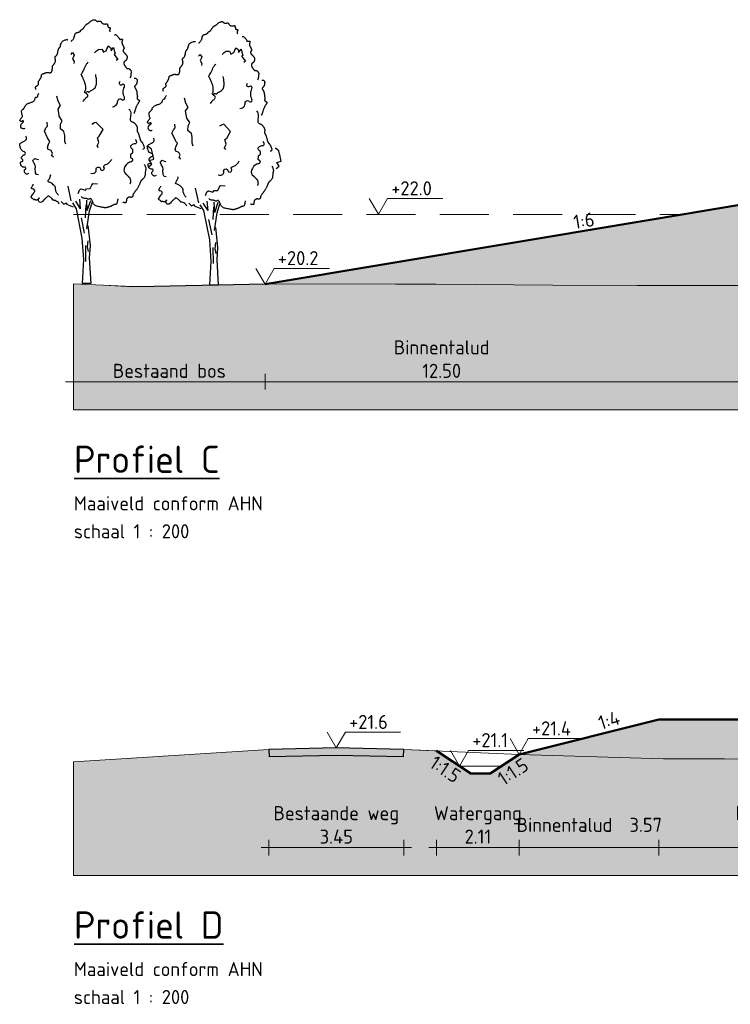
# Model space of a CAD drawing. Header units: metres. Extents: x 161377 to 162521, y 378914 to 379231.
# Tile 70 of 77: x 162076 to 162094, y 379170 to 379195. Entities that reach past the tile are written whole.
import ezdxf

# ---------------------------------------------------------------- set-up
doc = ezdxf.new("R2010")
doc.units = ezdxf.units.M
doc.linetypes.add('DASHED2', pattern=[0.375, 0.25, -0.125])
doc.linetypes.add('HIDDEN', pattern=[9.525, 6.35, -3.175])
for name, color, linetype, lineweight in [('B-WE-GR-MAAIVELD-GD', 253, 'Continuous', 18), ('N-XX-GW-WATERGANG-GD', 90, 'Continuous', 50), ('X-XX-AL-DETAIL1-GD', 7, 'Continuous', 25), ('X-XX-AL-DETAIL1-O', 7, 'Continuous', 18), ('X-XX-AL-HULPLIJN-O', 7, 'Continuous', 18), ('X-XX-AL-M', 7, 'Continuous', 18), ('X-XX-AL-NAP-M', 7, 'Continuous', 18), ('X-XX-AL-PROFIELBALK-G', 7, 'Continuous', 25), ('X-XX-AL-T35', 3, 'Continuous', 35)]:
    doc.layers.add(name, color=color, linetype=linetype, lineweight=lineweight)
doc.layers.add('N-WE-GW-GROND-A', color=7, linetype='Continuous', lineweight=35, true_color=0xffdf7f)
doc.layers.add('waterspiegel', color=7, linetype='Continuous', lineweight=13, true_color=0x0544ff)
doc.styles.add('RH-NLCS-A', font='NLCS-ISO.ttf')
doc.dimstyles.new('RH-NLCS-IT-A$0', dxfattribs={"dimscale": 0, "dimtxt": 2.5, "dimasz": 2.5, "dimexe": 1, "dimexo": 5, "dimgap": 0.5, "dimtad": 1, "dimzin": 1, "dimdsep": 46, "dimtxsty": 'RH-NLCS-A', "dimcen": 2.5, "dimdle": 1, "dimclrd": 256, "dimclre": 8, "dimclrt": 256, "dimadec": 0, "dimazin": 0, "dimtfac": 1, "dimtmove": 0, "dimatfit": 3, "dimfxl": 1, "dimfxlon": 1, "dimlwd": -1, "dimlwe": 13, "dimarcsym": 1})

# ---------------------------------------------------------------- blocks, each defined once
blk = doc.blocks.new('Peilmaat')
blk.add_lwpolyline([(-0.162, 0.28), (0, 0), (0.162, 0.28), (1.142, 0.28)])
at = {"style": 'RH-NLCS-A'}
blk.add_attdef('NAP', (0.227, 0.337), '', height=0.25, dxfattribs=at)
blk = doc.blocks.new('*D55')
at = {"layer": 'Defpoints', "color": 0, "transparency": 16777216}
for p in [(162094.902, 379190.559), (162082.4, 379188.475), (162094.902, 379185.977)]:
    blk.add_point(p, dxfattribs=at)
at = {"layer": 'X-XX-AL-M', "color": 8, "linetype": 'HIDDEN', "lineweight": 13, "transparency": 16777216}
for p, q in [((162082.4, 379186.177), (162082.4, 379185.777)), ((162094.902, 379186.177), (162094.902, 379185.777))]:
    blk.add_line(p, q, dxfattribs=at)
at = {"layer": 'X-XX-AL-M', "transparency": 16777216}
blk.add_line((162082.2, 379185.977), (162095.102, 379185.977), dxfattribs=at)
at = {"layer": 'X-XX-AL-M', "transparency": 16777216, "insert": (162086.918, 379186.557), "char_height": 0.36, "attachment_point": 5, "style": 'RH-NLCS-A'}
blk.add_mtext('Binnentalud  \\P12.50', dxfattribs=at)
blk = doc.blocks.new('_None')
blk = doc.blocks.new('*D59')
at = {"layer": 'Defpoints', "color": 0, "transparency": 16777216}
for p in [(162077.498, 379188.482), (162082.407, 379188.475), (162082.407, 379185.977)]:
    blk.add_point(p, dxfattribs=at)
at = {"layer": 'X-XX-AL-M', "color": 8, "linetype": 'HIDDEN', "lineweight": 13, "transparency": 16777216}
for p, q in [((162077.498, 379186.177), (162077.498, 379185.777)), ((162082.407, 379186.177), (162082.407, 379185.777))]:
    blk.add_line(p, q, dxfattribs=at)
at = {"layer": 'X-XX-AL-M', "transparency": 16777216}
blk.add_line((162077.298, 379185.977), (162082.607, 379185.977), dxfattribs=at)
at = {"layer": 'X-XX-AL-M', "transparency": 16777216, "insert": (162079.953, 379186.257), "char_height": 0.36, "attachment_point": 5, "style": 'RH-NLCS-A'}
blk.add_mtext('Bestaand bos ', dxfattribs=at)
blk = doc.blocks.new('BoomB')
at = {"color": 252, "true_color": 0x848484}
for p, q in [((-0.078, 3.821), (-0.325, 4.198)), ((-0.078, 3.821), (-0.118, 4.301)), ((0.263, 3.725), (0.24, 4.255)), ((0.263, 3.725), (0.447, 4.244)), ((0.381, 3.711), (0.528, 4.163)), ((-0.048, 3.356), (0.113, 2.572)), ((0.297, 2.179), (0.263, 1.868)), ((0.171, 1.937), (0.182, 1.119)), ((0.263, 1.868), (0.321, 1.626)), ((0.445, 0), (0, 0))]:
    blk.add_line(p, q, dxfattribs=at)
for points in [[(-0.55, 12.392), (-0.544, 12.397), (-0.533, 12.407), (-0.517, 12.422), (-0.499, 12.441), (-0.479, 12.463), (-0.459, 12.486), (-0.44, 12.511), (-0.423, 12.536), (-0.411, 12.56), (-0.402, 12.583), (-0.395, 12.606), (-0.39, 12.627), (-0.386, 12.648), (-0.383, 12.668), (-0.38, 12.687), (-0.375, 12.706), (-0.369, 12.723), (-0.362, 12.74), (-0.353, 12.755), (-0.344, 12.769), (-0.334, 12.782), (-0.324, 12.793), (-0.314, 12.803), (-0.304, 12.81), (-0.294, 12.816), (-0.285, 12.821), (-0.276, 12.824), (-0.267, 12.826), (-0.257, 12.828), (-0.247, 12.83), (-0.235, 12.832), (-0.223, 12.835), (-0.209, 12.839), (-0.194, 12.844), (-0.179, 12.85), (-0.163, 12.856), (-0.148, 12.862), (-0.133, 12.868), (-0.12, 12.874), (-0.109, 12.879), (-0.1, 12.884), (-0.093, 12.889), (-0.088, 12.893), (-0.084, 12.896), (-0.082, 12.9), (-0.081, 12.903), (-0.08, 12.907), (-0.081, 12.911), (-0.082, 12.915), (-0.082, 12.92), (-0.083, 12.924), (-0.083, 12.93), (-0.082, 12.935), (-0.079, 12.941), (-0.074, 12.946), (-0.067, 12.952), (-0.057, 12.958), (-0.045, 12.965), (-0.032, 12.971), (-0.018, 12.979), (-0.003, 12.986), (0.012, 12.995), (0.027, 13.004), (0.04, 13.014), (0.052, 13.025), (0.063, 13.037), (0.072, 13.05), (0.081, 13.063), (0.09, 13.078), (0.1, 13.094), (0.11, 13.11), (0.121, 13.128), (0.134, 13.146), (0.148, 13.164), (0.162, 13.183), (0.177, 13.201), (0.193, 13.218), (0.208, 13.234), (0.223, 13.249), (0.238, 13.261), (0.252, 13.27), (0.265, 13.278), (0.277, 13.284), (0.289, 13.29), (0.301, 13.295), (0.312, 13.3), (0.323, 13.306), (0.335, 13.314), (0.347, 13.323), (0.359, 13.334), (0.372, 13.347), (0.386, 13.361), (0.401, 13.375), (0.417, 13.389), (0.435, 13.404), (0.454, 13.418), (0.474, 13.432), (0.496, 13.444), (0.519, 13.456), (0.542, 13.466), (0.564, 13.475), (0.586, 13.482), (0.606, 13.486), (0.624, 13.488), (0.64, 13.488), (0.654, 13.486), (0.665, 13.481), (0.676, 13.476), (0.685, 13.469), (0.694, 13.461), (0.702, 13.453), (0.711, 13.445), (0.719, 13.438), (0.728, 13.431), (0.738, 13.424), (0.747, 13.419), (0.758, 13.414), (0.768, 13.41), (0.779, 13.406), (0.79, 13.404), (0.802, 13.404), (0.813, 13.404), (0.825, 13.405), (0.837, 13.406), (0.849, 13.408), (0.862, 13.41), (0.873, 13.413), (0.885, 13.415), (0.897, 13.417), (0.908, 13.419), (0.918, 13.419), (0.928, 13.419), (0.938, 13.418), (0.947, 13.415), (0.955, 13.41), (0.962, 13.404), (0.968, 13.395), (0.974, 13.385), (0.98, 13.373), (0.986, 13.361), (0.993, 13.348), (1.002, 13.335), (1.012, 13.323), (1.025, 13.311), (1.04, 13.301), (1.057, 13.292), (1.076, 13.285), (1.096, 13.279), (1.117, 13.274), (1.138, 13.27), (1.158, 13.268), (1.176, 13.267), (1.194, 13.267), (1.209, 13.269), (1.223, 13.271), (1.236, 13.273), (1.247, 13.276), (1.256, 13.278), (1.264, 13.281), (1.271, 13.282), (1.276, 13.283), (1.28, 13.283), (1.284, 13.281), (1.287, 13.278), (1.289, 13.274), (1.291, 13.268), (1.293, 13.261), (1.296, 13.252), (1.299, 13.241), (1.302, 13.229), (1.305, 13.216), (1.309, 13.202), (1.312, 13.188), (1.316, 13.174), (1.319, 13.161), (1.322, 13.149), (1.325, 13.138), (1.327, 13.128), (1.329, 13.12), (1.332, 13.113), (1.335, 13.108), (1.34, 13.103), (1.345, 13.099), (1.352, 13.096), (1.36, 13.094), (1.37, 13.093), (1.38, 13.092), (1.391, 13.091), (1.402, 13.089), (1.412, 13.088), (1.421, 13.085), (1.428, 13.082), (1.434, 13.077), (1.438, 13.071), (1.44, 13.065), (1.441, 13.056), (1.44, 13.047), (1.438, 13.037), (1.435, 13.025), (1.43, 13.012), (1.425, 12.998), (1.42, 12.983), (1.416, 12.967), (1.413, 12.95), (1.412, 12.932), (1.414, 12.912), (1.419, 12.891), (1.429, 12.869)], [(1.665, 12.717), (1.679, 12.722), (1.693, 12.725), (1.707, 12.725), (1.721, 12.723), (1.736, 12.718), (1.75, 12.709), (1.766, 12.698), (1.782, 12.683), (1.799, 12.665), (1.817, 12.645), (1.834, 12.623), (1.852, 12.601), (1.868, 12.579), (1.883, 12.557), (1.896, 12.538), (1.907, 12.521), (1.916, 12.508), (1.921, 12.498), (1.925, 12.49), (1.927, 12.485), (1.928, 12.482), (1.927, 12.48), (1.927, 12.479), (1.926, 12.478), (1.925, 12.478), (1.925, 12.478), (1.925, 12.478), (1.927, 12.478), (1.93, 12.479), (1.934, 12.479), (1.941, 12.48), (1.95, 12.481), (1.961, 12.483), (1.974, 12.484), (1.988, 12.486), (2.002, 12.488), (2.017, 12.489), (2.03, 12.489), (2.042, 12.489), (2.053, 12.488), (2.06, 12.486), (2.065, 12.483), (2.068, 12.479), (2.069, 12.474), (2.069, 12.468), (2.068, 12.462), (2.065, 12.454), (2.063, 12.446), (2.06, 12.437), (2.057, 12.428), (2.054, 12.418), (2.052, 12.407), (2.049, 12.396), (2.047, 12.384), (2.045, 12.371), (2.044, 12.358), (2.043, 12.344), (2.043, 12.331), (2.043, 12.317), (2.044, 12.303), (2.045, 12.289), (2.046, 12.276), (2.049, 12.264), (2.051, 12.253), (2.054, 12.242), (2.058, 12.233), (2.061, 12.225), (2.065, 12.218), (2.069, 12.211), (2.073, 12.205), (2.076, 12.2), (2.08, 12.195), (2.083, 12.191), (2.086, 12.187), (2.089, 12.183), (2.092, 12.179), (2.096, 12.174), (2.099, 12.168), (2.103, 12.161), (2.107, 12.152), (2.112, 12.141), (2.117, 12.13), (2.122, 12.117), (2.127, 12.104), (2.132, 12.091), (2.137, 12.078), (2.142, 12.067), (2.145, 12.057), (2.148, 12.048), (2.151, 12.041), (2.152, 12.036), (2.152, 12.031), (2.152, 12.026), (2.15, 12.02), (2.147, 12.015), (2.143, 12.008), (2.138, 11.999), (2.131, 11.99), (2.125, 11.979), (2.118, 11.967), (2.112, 11.955), (2.106, 11.942), (2.102, 11.93), (2.099, 11.917), (2.098, 11.905), (2.1, 11.893), (2.102, 11.881), (2.107, 11.869), (2.112, 11.858), (2.119, 11.847), (2.126, 11.837), (2.134, 11.827), (2.143, 11.817), (2.152, 11.807), (2.162, 11.797), (2.171, 11.787), (2.181, 11.778), (2.191, 11.768), (2.201, 11.758), (2.21, 11.748), (2.219, 11.738), (2.228, 11.727), (2.237, 11.717), (2.245, 11.706), (2.253, 11.696), (2.26, 11.685), (2.267, 11.675), (2.274, 11.666), (2.28, 11.657), (2.285, 11.648), (2.29, 11.639), (2.295, 11.631), (2.298, 11.623), (2.301, 11.615), (2.304, 11.608), (2.305, 11.601), (2.306, 11.594), (2.306, 11.587), (2.306, 11.579), (2.305, 11.572), (2.303, 11.564), (2.302, 11.555), (2.3, 11.546), (2.298, 11.536), (2.296, 11.525), (2.294, 11.514), (2.292, 11.501), (2.29, 11.489), (2.287, 11.477), (2.283, 11.465), (2.279, 11.453), (2.275, 11.442), (2.269, 11.432), (2.263, 11.424), (2.256, 11.416), (2.249, 11.408), (2.242, 11.402), (2.235, 11.396), (2.229, 11.391), (2.223, 11.386), (2.217, 11.381), (2.212, 11.377), (2.208, 11.373), (2.203, 11.37), (2.199, 11.366), (2.195, 11.362), (2.19, 11.359), (2.186, 11.355), (2.18, 11.351), (2.175, 11.347), (2.169, 11.342), (2.163, 11.337), (2.158, 11.33), (2.153, 11.323), (2.149, 11.314), (2.146, 11.303), (2.144, 11.291), (2.143, 11.277), (2.143, 11.263), (2.144, 11.248), (2.146, 11.233), (2.148, 11.219), (2.151, 11.206), (2.154, 11.194), (2.158, 11.183), (2.162, 11.174), (2.166, 11.166), (2.171, 11.158), (2.177, 11.15), (2.184, 11.141), (2.191, 11.131), (2.2, 11.12), (2.209, 11.107), (2.219, 11.092), (2.23, 11.076), (2.241, 11.06), (2.253, 11.045), (2.264, 11.031), (2.275, 11.018), (2.286, 11.008), (2.296, 11), (2.305, 10.995), (2.314, 10.992), (2.323, 10.99), (2.332, 10.99), (2.34, 10.991), (2.348, 10.992), (2.357, 10.993), (2.365, 10.993), (2.374, 10.993), (2.383, 10.992), (2.392, 10.989), (2.401, 10.986), (2.411, 10.981), (2.422, 10.974), (2.433, 10.965), (2.444, 10.954), (2.455, 10.941), (2.467, 10.927), (2.478, 10.912), (2.488, 10.897), (2.498, 10.883), (2.506, 10.869), (2.512, 10.856), (2.517, 10.844), (2.52, 10.834), (2.522, 10.825), (2.522, 10.816), (2.521, 10.808), (2.52, 10.801), (2.517, 10.792), (2.515, 10.784), (2.512, 10.775), (2.509, 10.764), (2.506, 10.753), (2.503, 10.741), (2.501, 10.728), (2.498, 10.715), (2.497, 10.7), (2.496, 10.684), (2.495, 10.667), (2.495, 10.648), (2.494, 10.628), (2.491, 10.606), (2.486, 10.581), (2.478, 10.555), (2.467, 10.525), (2.451, 10.492)], [(-2.358, 9.917), (-2.367, 9.96), (-2.372, 9.995), (-2.374, 10.021), (-2.372, 10.041), (-2.367, 10.057), (-2.36, 10.068), (-2.35, 10.077), (-2.339, 10.086), (-2.326, 10.094), (-2.313, 10.103), (-2.299, 10.113), (-2.284, 10.122), (-2.27, 10.132), (-2.257, 10.141), (-2.246, 10.151), (-2.236, 10.161), (-2.229, 10.17), (-2.224, 10.18), (-2.22, 10.189), (-2.219, 10.199), (-2.218, 10.208), (-2.219, 10.218), (-2.22, 10.227), (-2.222, 10.237), (-2.225, 10.247), (-2.227, 10.258), (-2.229, 10.268), (-2.231, 10.279), (-2.231, 10.291), (-2.23, 10.302), (-2.228, 10.314), (-2.224, 10.327), (-2.218, 10.34), (-2.21, 10.353), (-2.201, 10.367), (-2.191, 10.381), (-2.18, 10.396), (-2.168, 10.411), (-2.157, 10.426), (-2.146, 10.442), (-2.135, 10.458), (-2.126, 10.474), (-2.117, 10.491), (-2.109, 10.507), (-2.102, 10.523), (-2.095, 10.538), (-2.09, 10.553), (-2.085, 10.566), (-2.082, 10.578), (-2.079, 10.59), (-2.077, 10.6), (-2.076, 10.61), (-2.075, 10.619), (-2.074, 10.627), (-2.073, 10.636), (-2.072, 10.644), (-2.07, 10.652), (-2.069, 10.661), (-2.066, 10.669), (-2.062, 10.677), (-2.057, 10.685), (-2.051, 10.693), (-2.043, 10.7), (-2.033, 10.707), (-2.021, 10.714), (-2.007, 10.72), (-1.992, 10.726), (-1.976, 10.732), (-1.959, 10.738), (-1.942, 10.743), (-1.926, 10.749), (-1.91, 10.755), (-1.895, 10.761), (-1.882, 10.767), (-1.868, 10.773), (-1.856, 10.779), (-1.843, 10.784), (-1.831, 10.788), (-1.818, 10.791), (-1.806, 10.793), (-1.792, 10.793), (-1.778, 10.792), (-1.764, 10.791), (-1.75, 10.788), (-1.735, 10.786), (-1.72, 10.783), (-1.704, 10.781), (-1.689, 10.779), (-1.674, 10.778), (-1.658, 10.777), (-1.643, 10.777), (-1.629, 10.778), (-1.616, 10.78), (-1.604, 10.783), (-1.593, 10.786), (-1.583, 10.79), (-1.575, 10.795), (-1.569, 10.8), (-1.564, 10.806), (-1.56, 10.813), (-1.557, 10.821), (-1.554, 10.829), (-1.551, 10.838), (-1.548, 10.848), (-1.544, 10.858), (-1.54, 10.869), (-1.536, 10.88), (-1.533, 10.893), (-1.529, 10.905), (-1.526, 10.919), (-1.523, 10.933), (-1.521, 10.947), (-1.519, 10.962), (-1.518, 10.977), (-1.518, 10.992), (-1.518, 11.007), (-1.518, 11.022), (-1.518, 11.037), (-1.518, 11.051), (-1.518, 11.064), (-1.517, 11.076), (-1.516, 11.087), (-1.514, 11.097), (-1.511, 11.106), (-1.508, 11.115), (-1.505, 11.123), (-1.501, 11.13), (-1.497, 11.137), (-1.492, 11.144), (-1.487, 11.15), (-1.481, 11.157), (-1.475, 11.165), (-1.467, 11.174), (-1.459, 11.184), (-1.45, 11.196), (-1.44, 11.21), (-1.428, 11.227), (-1.416, 11.246), (-1.404, 11.267), (-1.392, 11.288), (-1.381, 11.311), (-1.372, 11.333), (-1.364, 11.356), (-1.36, 11.377), (-1.357, 11.398), (-1.358, 11.417), (-1.36, 11.436), (-1.364, 11.453), (-1.368, 11.47), (-1.373, 11.486), (-1.377, 11.502), (-1.38, 11.517), (-1.382, 11.531), (-1.383, 11.546), (-1.382, 11.559), (-1.38, 11.572), (-1.376, 11.584), (-1.372, 11.595), (-1.366, 11.606), (-1.36, 11.615), (-1.353, 11.622), (-1.345, 11.629), (-1.337, 11.636), (-1.328, 11.642), (-1.319, 11.648), (-1.311, 11.655), (-1.302, 11.663), (-1.294, 11.672), (-1.286, 11.683), (-1.279, 11.695), (-1.273, 11.709), (-1.267, 11.725), (-1.261, 11.741), (-1.256, 11.759), (-1.251, 11.778), (-1.246, 11.798), (-1.242, 11.819), (-1.238, 11.84), (-1.234, 11.862), (-1.23, 11.884), (-1.226, 11.906), (-1.222, 11.926), (-1.217, 11.946), (-1.212, 11.964), (-1.206, 11.98), (-1.199, 11.995), (-1.192, 12.008), (-1.185, 12.02), (-1.177, 12.031), (-1.17, 12.04), (-1.162, 12.049), (-1.154, 12.057), (-1.147, 12.064), (-1.14, 12.071), (-1.133, 12.077), (-1.127, 12.084), (-1.121, 12.09), (-1.116, 12.097), (-1.112, 12.104), (-1.109, 12.111), (-1.106, 12.119), (-1.104, 12.129), (-1.103, 12.139), (-1.102, 12.151), (-1.1, 12.164), (-1.098, 12.18), (-1.094, 12.197), (-1.09, 12.217), (-1.084, 12.239), (-1.076, 12.263), (-1.066, 12.288), (-1.054, 12.313), (-1.038, 12.339), (-1.018, 12.363), (-0.995, 12.387), (-0.967, 12.408), (-0.934, 12.426), (-0.899, 12.441), (-0.862, 12.453), (-0.826, 12.462), (-0.792, 12.468), (-0.762, 12.469), (-0.738, 12.467), (-0.721, 12.46)], [(2.669, 10.49), (2.686, 10.492), (2.701, 10.494), (2.713, 10.495), (2.723, 10.496), (2.731, 10.495), (2.739, 10.494), (2.746, 10.492), (2.753, 10.488), (2.761, 10.484), (2.77, 10.478), (2.778, 10.471), (2.787, 10.463), (2.795, 10.454), (2.802, 10.445), (2.808, 10.435), (2.813, 10.424), (2.816, 10.413), (2.818, 10.401), (2.819, 10.389), (2.819, 10.377), (2.818, 10.363), (2.816, 10.349), (2.814, 10.334), (2.812, 10.318), (2.81, 10.301), (2.808, 10.284), (2.805, 10.266), (2.802, 10.248), (2.798, 10.231), (2.793, 10.214), (2.786, 10.198), (2.779, 10.182), (2.77, 10.169), (2.759, 10.156), (2.748, 10.145), (2.737, 10.134), (2.726, 10.124), (2.716, 10.115), (2.707, 10.107), (2.7, 10.098), (2.694, 10.09), (2.691, 10.082), (2.69, 10.073), (2.691, 10.064), (2.693, 10.054), (2.697, 10.044), (2.702, 10.032), (2.708, 10.019), (2.716, 10.004), (2.725, 9.989), (2.734, 9.972), (2.743, 9.955), (2.752, 9.938), (2.761, 9.921), (2.77, 9.904), (2.777, 9.888), (2.783, 9.873), (2.788, 9.859), (2.792, 9.845), (2.795, 9.832), (2.798, 9.819), (2.8, 9.806), (2.801, 9.793), (2.803, 9.78), (2.804, 9.766), (2.805, 9.751), (2.806, 9.736), (2.808, 9.721), (2.809, 9.705), (2.811, 9.689), (2.813, 9.674), (2.816, 9.658), (2.819, 9.642), (2.822, 9.626), (2.825, 9.611), (2.827, 9.596), (2.83, 9.581), (2.831, 9.566), (2.831, 9.552), (2.83, 9.538), (2.828, 9.525), (2.825, 9.512), (2.821, 9.5), (2.818, 9.488), (2.815, 9.476), (2.814, 9.465), (2.816, 9.455), (2.82, 9.445), (2.827, 9.435), (2.837, 9.426), (2.849, 9.417), (2.862, 9.408), (2.875, 9.4), (2.888, 9.393), (2.9, 9.386), (2.91, 9.379), (2.918, 9.373), (2.924, 9.367), (2.928, 9.361), (2.93, 9.356), (2.931, 9.351), (2.931, 9.345), (2.93, 9.34), (2.929, 9.334), (2.928, 9.328), (2.926, 9.321), (2.924, 9.313), (2.92, 9.304), (2.916, 9.293), (2.91, 9.28), (2.902, 9.265), (2.892, 9.248), (2.879, 9.228), (2.865, 9.206), (2.85, 9.181), (2.834, 9.156), (2.818, 9.128), (2.802, 9.1), (2.787, 9.072), (2.774, 9.044), (2.762, 9.016), (2.752, 8.989), (2.744, 8.962), (2.736, 8.936), (2.729, 8.911), (2.723, 8.886), (2.716, 8.862), (2.708, 8.839), (2.7, 8.818), (2.692, 8.797), (2.683, 8.777), (2.675, 8.757), (2.669, 8.738), (2.664, 8.72), (2.661, 8.701), (2.661, 8.683)], [(2.395, 8.917), (2.446, 8.862), (2.477, 8.799), (2.491, 8.731), (2.493, 8.66), (2.487, 8.589), (2.477, 8.521), (2.468, 8.459), (2.463, 8.405), (2.467, 8.363), (2.479, 8.33), (2.496, 8.305), (2.518, 8.286), (2.543, 8.273), (2.569, 8.263), (2.595, 8.254), (2.618, 8.246), (2.639, 8.236), (2.657, 8.225), (2.672, 8.213), (2.686, 8.2), (2.698, 8.186), (2.71, 8.171), (2.721, 8.156), (2.732, 8.141), (2.744, 8.126), (2.756, 8.111), (2.769, 8.095), (2.781, 8.078), (2.792, 8.06), (2.801, 8.041), (2.809, 8.02), (2.815, 7.997), (2.818, 7.972), (2.82, 7.945), (2.82, 7.918), (2.819, 7.89), (2.817, 7.864), (2.816, 7.838), (2.816, 7.815), (2.817, 7.795), (2.82, 7.779), (2.825, 7.765), (2.831, 7.753), (2.838, 7.741), (2.847, 7.73), (2.855, 7.717), (2.865, 7.703), (2.874, 7.685), (2.883, 7.664), (2.892, 7.639), (2.901, 7.611), (2.909, 7.582), (2.917, 7.552), (2.925, 7.522), (2.933, 7.492), (2.941, 7.464), (2.948, 7.437), (2.955, 7.412), (2.962, 7.39), (2.969, 7.369), (2.976, 7.35), (2.983, 7.333), (2.99, 7.318), (2.997, 7.305), (3.005, 7.293), (3.012, 7.283), (3.021, 7.273), (3.029, 7.265), (3.037, 7.256), (3.046, 7.247), (3.055, 7.238), (3.064, 7.227), (3.073, 7.216), (3.082, 7.202), (3.091, 7.187), (3.101, 7.17), (3.111, 7.15), (3.122, 7.127), (3.133, 7.102), (3.146, 7.073), (3.158, 7.041), (3.169, 7.007), (3.177, 6.972), (3.18, 6.939), (3.175, 6.909), (3.16, 6.883), (3.134, 6.863), (3.094, 6.851)], [(3.18, 6.092), (3.213, 6.037), (3.236, 5.99), (3.252, 5.95), (3.261, 5.916), (3.265, 5.886), (3.265, 5.861), (3.262, 5.838), (3.258, 5.817), (3.254, 5.796), (3.25, 5.776), (3.245, 5.756), (3.241, 5.736), (3.238, 5.715), (3.235, 5.694), (3.232, 5.673), (3.23, 5.65), (3.229, 5.627), (3.228, 5.603), (3.227, 5.578), (3.225, 5.552), (3.222, 5.527), (3.217, 5.502), (3.21, 5.477), (3.2, 5.453), (3.188, 5.43), (3.173, 5.408), (3.156, 5.387), (3.138, 5.367), (3.119, 5.349), (3.101, 5.332), (3.084, 5.316), (3.068, 5.301), (3.054, 5.288), (3.042, 5.276), (3.032, 5.265), (3.023, 5.254), (3.015, 5.243), (3.008, 5.232), (3.002, 5.22), (2.995, 5.208), (2.989, 5.194), (2.983, 5.178), (2.977, 5.162), (2.97, 5.144), (2.963, 5.124), (2.954, 5.103), (2.945, 5.08), (2.934, 5.055), (2.922, 5.029), (2.908, 5.001), (2.894, 4.973), (2.879, 4.945), (2.864, 4.918), (2.849, 4.891), (2.834, 4.866), (2.82, 4.844), (2.807, 4.823), (2.795, 4.806), (2.782, 4.79), (2.771, 4.775), (2.759, 4.76), (2.747, 4.746), (2.735, 4.73), (2.722, 4.714), (2.708, 4.696), (2.694, 4.677), (2.68, 4.657), (2.666, 4.637), (2.653, 4.617), (2.641, 4.598), (2.63, 4.581), (2.621, 4.565), (2.614, 4.551), (2.608, 4.54), (2.605, 4.53), (2.602, 4.521), (2.6, 4.513), (2.599, 4.506), (2.599, 4.499), (2.599, 4.492), (2.598, 4.484), (2.598, 4.476), (2.596, 4.468), (2.595, 4.46), (2.592, 4.452), (2.588, 4.444), (2.583, 4.436), (2.576, 4.428), (2.568, 4.421), (2.558, 4.414), (2.548, 4.409), (2.537, 4.404), (2.525, 4.4), (2.514, 4.397), (2.503, 4.396), (2.493, 4.396), (2.484, 4.399), (2.476, 4.402), (2.469, 4.406), (2.461, 4.41), (2.453, 4.414), (2.444, 4.416), (2.433, 4.417), (2.421, 4.416), (2.408, 4.413), (2.392, 4.407), (2.376, 4.399), (2.36, 4.39), (2.343, 4.38), (2.328, 4.37), (2.315, 4.359), (2.303, 4.348), (2.294, 4.337), (2.288, 4.327), (2.283, 4.318), (2.28, 4.308), (2.278, 4.299), (2.277, 4.29), (2.276, 4.28), (2.275, 4.27), (2.274, 4.26), (2.272, 4.25), (2.27, 4.239), (2.268, 4.228), (2.266, 4.217), (2.264, 4.207), (2.263, 4.196), (2.262, 4.186), (2.262, 4.176), (2.263, 4.167), (2.262, 4.158), (2.261, 4.151), (2.258, 4.144), (2.253, 4.138), (2.245, 4.133), (2.233, 4.129), (2.218, 4.127), (2.199, 4.127), (2.179, 4.127), (2.158, 4.129), (2.138, 4.132), (2.12, 4.137), (2.105, 4.142), (2.094, 4.149)], [(1.828, 4.321), (1.827, 4.311), (1.824, 4.291), (1.819, 4.265), (1.813, 4.234), (1.806, 4.201), (1.799, 4.167), (1.79, 4.135), (1.782, 4.108), (1.773, 4.085), (1.764, 4.068), (1.755, 4.056), (1.745, 4.048), (1.736, 4.042), (1.727, 4.039), (1.718, 4.038), (1.709, 4.037), (1.7, 4.037), (1.691, 4.036), (1.681, 4.035), (1.671, 4.033), (1.659, 4.03), (1.647, 4.027), (1.632, 4.021), (1.615, 4.014), (1.596, 4.006), (1.576, 3.995), (1.554, 3.984), (1.531, 3.973), (1.509, 3.961), (1.487, 3.95), (1.466, 3.94), (1.448, 3.931), (1.431, 3.924), (1.416, 3.918), (1.403, 3.913), (1.391, 3.91), (1.379, 3.907), (1.366, 3.904), (1.354, 3.901), (1.34, 3.897), (1.325, 3.893), (1.308, 3.888), (1.291, 3.883), (1.274, 3.878), (1.258, 3.873), (1.243, 3.869), (1.229, 3.865), (1.217, 3.863), (1.208, 3.861), (1.2, 3.861), (1.192, 3.862), (1.182, 3.864), (1.17, 3.867), (1.152, 3.871), (1.129, 3.876), (1.098, 3.882), (1.059, 3.888), (1.014, 3.895), (0.963, 3.904), (0.91, 3.913), (0.857, 3.925), (0.805, 3.937), (0.756, 3.951), (0.713, 3.968), (0.677, 3.986), (0.648, 4.006), (0.625, 4.027), (0.606, 4.051), (0.59, 4.075), (0.577, 4.101), (0.565, 4.128), (0.554, 4.156), (0.542, 4.184), (0.53, 4.213), (0.517, 4.24), (0.503, 4.265), (0.489, 4.288), (0.475, 4.307), (0.46, 4.322), (0.444, 4.331), (0.428, 4.335), (0.413, 4.334), (0.397, 4.329), (0.381, 4.322), (0.365, 4.314), (0.35, 4.306), (0.336, 4.3), (0.322, 4.297), (0.309, 4.298), (0.297, 4.303), (0.285, 4.31), (0.272, 4.318), (0.258, 4.327), (0.242, 4.335), (0.224, 4.342), (0.204, 4.346), (0.18, 4.347), (0.154, 4.347), (0.126, 4.348), (0.095, 4.352), (0.063, 4.362), (0.029, 4.378), (-0.005, 4.405), (-0.04, 4.444)]]:
    blk.add_lwpolyline(points, dxfattribs=at)
at = {"color": 252, "true_color": 0x848484, "flags": 128}
for points in [[(0.644, 11.801), (0.745, 11.904), (0.848, 11.968), (1.016, 11.977), (1.079, 11.881), (1.089, 11.824), (1.242, 11.904), (1.339, 12.145), (1.446, 12.073), (1.462, 12.067), (1.476, 12.007), (1.489, 11.903), (1.616, 12.073), (1.652, 11.917), (1.694, 11.753), (1.635, 11.711), (1.832, 11.457), (1.748, 11.397)], [(-0.563, 11.712), (-0.483, 11.813), (-0.399, 11.674), (-0.485, 11.495), (-0.402, 11.346), (-0.416, 11.243)], [(-0.835, 7.119), (-0.882, 7.265), (-0.886, 7.568), (-0.928, 7.764), (-0.997, 7.815), (-1.103, 7.909), (-1.102, 8.15), (-1.009, 8.323), (-1.166, 8.548), (-1.194, 8.729), (-1.223, 8.92), (-1.094, 9.095), (-1.213, 9.313), (-1.289, 9.573)], [(-1.461, 6.451), (-1.557, 6.549), (-1.509, 6.648), (-1.573, 6.798), (-1.726, 6.854), (-1.76, 6.973), (-1.715, 7.123), (-1.647, 7.265), (-1.723, 7.362), (-1.766, 7.453), (-1.922, 7.781), (-1.85, 7.955), (-1.76, 8.048), (-1.779, 8.243)], [(0.835, 6.952), (0.766, 7.032), (0.853, 7.215), (0.789, 7.451), (0.876, 7.531), (1.075, 7.865), (0.73, 8.238), (0.643, 8.206), (0.509, 8.135)], [(3.411, 5.971), (3.562, 6.095), (3.443, 6.285), (3.669, 6.353), (3.616, 6.585), (3.546, 6.869), (3.393, 6.992), (3.356, 7.002)], [(-2.221, 5.549), (-2.326, 5.57), (-2.376, 5.66), (-2.396, 5.894), (-2.374, 5.937), (-2.391, 6.047), (-2.473, 6.17), (-2.511, 6.262), (-2.509, 6.292), (-2.417, 6.396), (-2.265, 6.334), (-2.249, 6.332), (-2.235, 6.319)], [(-0.203, 4.589), (-0.136, 4.773), (-0.057, 4.835), (0.169, 4.763), (0.233, 4.843), (0.417, 4.85), (0.509, 5.032), (0.556, 5.111), (0.793, 5.087)], [(-0.549, 4.218), (-0.712, 4.969)], [(-1.067, 4.195), (-0.93, 4.058), (-0.793, 4.127), (-0.793, 4.058), (-0.449, 3.92)], [(-0.491, 4.121), (-0.303, 3.821), (-0.003, 2.319), (0.072, 1.229), (0, 0)], [(0.185, 3.361), (0.218, 4.013)], [(0.25, 2.798), (0.381, 3.711)], [(0.298, 2.957), (0.411, 1.943), (0.373, 1.304), (0.445, 0)]]:
    blk.add_lwpolyline(points, dxfattribs=at)
at = {"color": 252, "true_color": 0x848484}
for points in [[(0.235, 9.726, -0.158777), (0.165, 9.75, -0.233308), (0.141, 9.797, -0.182007), (0.161, 9.85, 0.155816), (0.187, 9.912, 0.045058), (0.187, 10.085, 0.058787), (0.16, 10.216, 0.004222), (0.129, 10.304, 0.006596), (0.109, 10.36, 0.009627), (0.05, 10.503, 0.01133), (-0.004, 10.623, 0.125022), (-0.034, 10.659, -0.287204), (-0.043, 10.679, -0.13455), (-0.031, 10.704, 0.057474), (0.005, 10.757, 0.001656), (0.058, 10.861, 0.0025), (0.093, 10.931, 0.011837), (0.127, 11.003, -0.006032), (0.191, 11.146, -0.046726), (0.229, 11.211, -0.023647), (0.321, 11.328)], [(0.05, 9.3, -0.032546), (0.11, 9.391, -0.03526), (0.176, 9.466, -0.036525), (0.228, 9.51, 0.039269), (0.275, 9.551, 0.524816), (0.249, 9.687, -0.70157), (0.257, 9.808, -0.246052), (0.318, 9.796, 0.330237), (0.365, 9.793, 0.082831), (0.398, 9.824, -0.081275), (0.431, 9.855, -0.066365), (0.495, 9.887, 0.059917), (0.566, 9.922, 0.076229), (0.665, 10.008, 0.097021), (0.714, 10.098, 0.037062), (0.737, 10.193, 0.045363), (0.743, 10.273, 0.006717), (0.742, 10.312, 0.002377), (0.736, 10.423, 0.020071), (0.725, 10.531, 0.014267), (0.7, 10.682)], [(1.555, 9.036, 0.101914), (1.686, 9.079, 0.107951), (1.783, 9.167, 0.172666), (1.816, 9.281, -0.173792), (1.849, 9.395, -0.48034), (2.033, 9.404, 0.699728), (2.175, 9.46, 0.110664), (2.142, 9.591, -0.110605), (2.109, 9.721, -0.006472), (2.108, 9.787, -0.006512), (2.109, 9.852, -0.111285), (2.142, 9.983, 0.11249), (2.175, 10.112, 0.670162), (2.05, 10.167, -0.598076), (1.914, 10.21, -0.107528), (1.916, 10.279, -0.106959), (1.946, 10.341)], [(-2.932, 7.92, -0.061597), (-2.973, 7.907, -0.068549), (-3.012, 7.905, -0.377768), (-3.134, 8.036, -0.275847), (-3.022, 8.237, -0.028717), (-3.01, 8.242, 0.055672), (-3.004, 8.246, 1.128102), (-3.055, 8.3, -0.467669), (-3.15, 8.3, -0.043926), (-3.173, 8.333, -0.178724), (-3.174, 8.342, -0.071298), (-3.165, 8.369, -0.036842), (-3.137, 8.415, -0.009471), (-3.106, 8.456, 0.010169), (-3.078, 8.494, 0.016396), (-3.049, 8.538, 0.058895), (-3.043, 8.551, 0.22909), (-3.047, 8.585, -0.102618), (-3.074, 8.654, -0.001984), (-3.081, 8.694, -0.00284), (-3.086, 8.722, -0.015692), (-3.092, 8.778, -0.026096), (-3.094, 8.812, -0.123566), (-3.088, 8.834, -0.050335), (-3.057, 8.879, -0.123683), (-3.015, 8.909, 0.160012), (-2.983, 8.935, 0.092044), (-2.976, 8.953, -0.133826), (-2.97, 8.965, -0.078666), (-2.964, 8.97, 0.049691), (-2.954, 8.977, 0.207036), (-2.934, 9.021, -0.156565), (-2.913, 9.081, -0.059527), (-2.844, 9.152, -0.066018), (-2.768, 9.199, -0.00394), (-2.735, 9.213, -0.004619), (-2.707, 9.225, -0.031042), (-2.627, 9.252, 0.02906), (-2.542, 9.28, 0.07887), (-2.486, 9.313, 0.0611), (-2.428, 9.374, 0.147905), (-2.41, 9.424, -0.120561), (-2.392, 9.486, -0.254022), (-2.318, 9.531, 0.34235), (-2.268, 9.575, 0.082724), (-2.267, 9.594, -0.071752), (-2.266, 9.616, -0.11979), (-2.244, 9.668, -0.113391), (-2.199, 9.707)], [(-2.73, 5.619, -0.13726), (-2.808, 5.588, -0.181103), (-2.871, 5.604, -0.101937), (-2.929, 5.665, -0.1217), (-2.95, 5.732, -0.031179), (-2.95, 5.764, -0.041415), (-2.947, 5.788, -0.247446), (-2.917, 5.824, 0.211909), (-2.88, 5.862, 0.57629), (-2.944, 5.94, -0.298213), (-3.091, 6.005, -0.072479), (-3.146, 6.125, -0.144881), (-3.146, 6.191, -0.371124), (-3.083, 6.232, 0.387334), (-3.023, 6.273, 0.34255), (-3.06, 6.356, -0.37139), (-3.092, 6.436, -0.006859), (-3.083, 6.46, -0.038546), (-3.081, 6.464, -0.020688), (-3.072, 6.479, -0.008761), (-3.05, 6.511, -0.042179), (-3.011, 6.554, -0.0657), (-2.981, 6.577, -0.183427), (-2.967, 6.579, 0.107566), (-2.944, 6.579, 0.792646), (-2.941, 6.723, -0.263682), (-3.147, 6.923, -0.032113), (-3.187, 7.102, -0.209176), (-3.18, 7.131, -0.06387), (-3.138, 7.172, -0.039172), (-3.057, 7.224, -0.009014), (-3.007, 7.25, 0.010983), (-2.966, 7.271, 0.028574), (-2.885, 7.322, 0.061489), (-2.852, 7.352, 0.098913), (-2.846, 7.362, 0.028984), (-2.836, 7.4, 0.13267), (-2.84, 7.464, 0.117747), (-2.878, 7.525)], [(2.727, 7.359, -0.041311), (2.751, 7.323, -0.042244), (2.768, 7.283, -0.038238), (2.781, 7.235, -0.058405), (2.783, 7.203, -0.414693), (2.707, 7.135, 0.202416), (2.534, 7.073, 0.021897), (2.473, 7.012, 0.213758), (2.47, 7.003, 0.105271), (2.475, 6.985, 0.031738), (2.51, 6.933, 0.080024), (2.56, 6.886, -0.184988), (2.577, 6.86, -0.029477), (2.579, 6.85, -0.009899), (2.582, 6.82, -0.022999), (2.585, 6.737, -0.042094), (2.58, 6.691, -0.067896), (2.575, 6.674, -0.039856), (2.559, 6.648, -0.245698), (2.526, 6.631, 0.290975), (2.498, 6.613, 0.072692), (2.487, 6.578, 0.050351), (2.485, 6.526, 0.014603), (2.486, 6.514, -0.02061), (2.486, 6.506, -0.157327), (2.482, 6.493, 0.089134), (2.472, 6.47, 0.467738), (2.515, 6.412, -0.358322), (2.578, 6.352, -0.038489), (2.581, 6.305, -0.085044), (2.577, 6.284, -0.064554), (2.566, 6.264, -0.037905), (2.541, 6.234, -0.17292), (2.505, 6.216, 0.077348), (2.42, 6.193, 0.21853), (2.147, 5.88, 0.311295), (2.241, 5.59, 0.013408), (2.271, 5.568, -0.0379), (2.282, 5.56, -0.010602), (2.339, 5.504, -0.026927), (2.36, 5.48, -0.023313), (2.369, 5.467, 0.018302), (2.381, 5.452, 0.109191), (2.408, 5.428, -0.114091), (2.435, 5.405, -0.07496), (2.444, 5.388, -0.022301), (2.463, 5.324, -0.043297), (2.477, 5.23, -0.053082), (2.475, 5.152, -0.073734), (2.469, 5.134, -0.032843), (2.449, 5.096)], [(0.446, 5.644, 0.171526), (0.588, 5.631, 0.171526), (0.707, 5.709, 0.239798), (0.724, 5.804, -0.227236), (0.739, 5.905, -0.666529), (0.937, 5.864, 0.726468), (1.131, 5.84, 0.263269), (1.123, 5.95, -0.359589), (1.131, 6.035, -0.135967), (1.21, 6.08, 0.095213), (1.327, 6.133, 0.060587), (1.436, 6.233, 0.057857), (1.522, 6.362)], [(-1.166, 4.055, 0.036784), (-1.192, 4.108, 0.072313), (-1.21, 4.132, 0.068127), (-1.316, 4.208, 0.075473), (-1.426, 4.246, 0.033705), (-1.447, 4.249, -0.057462), (-1.46, 4.251, -0.197945), (-1.493, 4.278, 0.082036), (-1.555, 4.356, 0.052126), (-1.697, 4.459, 0.251473), (-1.736, 4.461, 0.059835), (-1.756, 4.447, 0.010142), (-1.863, 4.354, 0.038399), (-1.963, 4.248, -0.049754), (-2.042, 4.168, -0.415767), (-2.203, 4.183, -0.365967), (-2.201, 4.362, -0.002133), (-2.196, 4.368, -0.07961), (-2.195, 4.368, -0.7436), (-2.195, 4.367, -0.008654), (-2.208, 4.342, -0.121887), (-2.25, 4.296, -0.089292), (-2.327, 4.262, -0.250646), (-2.385, 4.277, 0.317592), (-2.434, 4.284, 0.160208), (-2.446, 4.271, -0.29699), (-2.455, 4.266, -0.277841), (-2.48, 4.283, 0.117864), (-2.523, 4.335, 0.060549), (-2.569, 4.361, -0.10853), (-2.593, 4.379, -0.137156), (-2.604, 4.401, -0.124668), (-2.602, 4.428, -0.068553), (-2.58, 4.473, -0.015893), (-2.457, 4.647, -0.012888), (-2.43, 4.68, 0.027707), (-2.418, 4.696, 0.193486), (-2.416, 4.708, 0.035542), (-2.431, 4.769, 0.359392), (-2.532, 4.832, -0.590523), (-2.583, 4.902, -0.035503), (-2.554, 4.953, 0.029287), (-2.519, 5.015, 0.006452), (-2.506, 5.042, 0.006358), (-2.493, 5.071)], [(-1.203, 4.507, -0.072887), (-1.303, 4.649, -0.080286), (-1.35, 4.8, -0.058621), (-1.353, 4.881, 0.116876), (-1.359, 4.922, 0.104083), (-1.391, 4.971, 0.026813), (-1.558, 5.119, 0.129639), (-1.703, 5.182, -0.416389), (-1.736, 5.228, -0.105912), (-1.712, 5.289, 0.043591), (-1.638, 5.426, 0.004224), (-1.607, 5.497, 0.029199), (-1.604, 5.508, 0.213879), (-1.605, 5.518, 0.069343), (-1.624, 5.541)]]:
    blk.add_lwpolyline(points, format="xyb", dxfattribs=at)
blk = doc.blocks.new('*D61')
at = {"layer": 'Defpoints', "color": 0, "transparency": 16777216}
for p in [(162092.471, 379177.338), (162088.898, 379176.445), (162092.471, 379174.063)]:
    blk.add_point(p, dxfattribs=at)
at = {"layer": 'X-XX-AL-M', "transparency": 16777216}
blk.add_line((162088.698, 379174.063), (162092.671, 379174.063), dxfattribs=at)
at = {"layer": 'X-XX-AL-M', "color": 8, "linetype": 'HIDDEN', "lineweight": 13, "transparency": 16777216}
for p, q in [((162088.898, 379174.263), (162088.898, 379173.863)), ((162092.471, 379174.263), (162092.471, 379173.863))]:
    blk.add_line(p, q, dxfattribs=at)
at = {"layer": 'X-XX-AL-M', "transparency": 16777216, "insert": (162090.693, 379174.643), "char_height": 0.36, "width": 3.744, "attachment_point": 5, "style": 'RH-NLCS-A'}
blk.add_mtext('Binnentalud  3.57', dxfattribs=at)
blk = doc.blocks.new('*D62')
at = {"layer": 'Defpoints', "color": 0, "transparency": 16777216}
for p in [(162092.471, 379177.338), (162097.471, 379177.338), (162097.471, 379174.063)]:
    blk.add_point(p, dxfattribs=at)
at = {"layer": 'X-XX-AL-M', "transparency": 16777216}
blk.add_line((162092.271, 379174.063), (162097.671, 379174.063), dxfattribs=at)
at = {"layer": 'X-XX-AL-M', "color": 8, "linetype": 'HIDDEN', "lineweight": 13, "transparency": 16777216}
for p, q in [((162092.471, 379174.263), (162092.471, 379173.863)), ((162097.471, 379174.263), (162097.471, 379173.863))]:
    blk.add_line(p, q, dxfattribs=at)
at = {"layer": 'X-XX-AL-M', "transparency": 16777216, "insert": (162094.98, 379174.643), "char_height": 0.36, "attachment_point": 5, "style": 'RH-NLCS-A'}
blk.add_mtext('Kruin\\P5.00', dxfattribs=at)
blk = doc.blocks.new('*D64')
at = {"layer": 'Defpoints', "color": 0, "transparency": 16777216}
for p in [(162086.788, 379176.534), (162088.898, 379176.445), (162088.898, 379174.063)]:
    blk.add_point(p, dxfattribs=at)
at = {"layer": 'X-XX-AL-M', "transparency": 16777216}
blk.add_line((162086.588, 379174.063), (162089.098, 379174.063), dxfattribs=at)
at = {"layer": 'X-XX-AL-M', "color": 8, "linetype": 'HIDDEN', "lineweight": 13, "transparency": 16777216}
for p, q in [((162086.788, 379174.263), (162086.788, 379173.863)), ((162088.898, 379174.263), (162088.898, 379173.863))]:
    blk.add_line(p, q, dxfattribs=at)
at = {"layer": 'X-XX-AL-M', "transparency": 16777216, "insert": (162087.843, 379174.643), "char_height": 0.36, "attachment_point": 5, "style": 'RH-NLCS-A'}
blk.add_mtext('Watergang\\P2.11', dxfattribs=at)
blk = doc.blocks.new('*D65')
at = {"layer": 'Defpoints', "color": 0, "transparency": 16777216}
for p in [(162082.498, 379176.57), (162085.948, 379176.57), (162085.948, 379174.063)]:
    blk.add_point(p, dxfattribs=at)
at = {"layer": 'X-XX-AL-M', "transparency": 16777216}
blk.add_line((162082.298, 379174.063), (162086.148, 379174.063), dxfattribs=at)
at = {"layer": 'X-XX-AL-M', "color": 8, "linetype": 'HIDDEN', "lineweight": 13, "transparency": 16777216}
for p, q in [((162082.498, 379174.263), (162082.498, 379173.863)), ((162085.948, 379174.263), (162085.948, 379173.863))]:
    blk.add_line(p, q, dxfattribs=at)
at = {"layer": 'X-XX-AL-M', "transparency": 16777216, "insert": (162084.223, 379174.643), "char_height": 0.36, "attachment_point": 5, "style": 'RH-NLCS-A'}
blk.add_mtext('Bestaande weg\\P3.45', dxfattribs=at)

msp = doc.modelspace()

# ---------------------------------------------------------------- hatches: boundary and pattern name
at = {"layer": 'N-WE-GW-GROND-A', "transparency": 33554508}
h = msp.add_hatch(color=256, dxfattribs=at)
h.dxf.hatch_style = 1
h.paths.add_polyline_path([(162115.481, 379188.382), (162114.817, 379188.386), (162112.325, 379188.399), (162111.237, 379188.406), (162110.456, 379188.41), (162109.718, 379187.918), (162109.218, 379187.918), (162108.468, 379188.418), (162099.902, 379190.559), (162094.902, 379190.559), (162082.4, 379188.475), (162079.563, 379188.416), (162079.017, 379188.407), (162078.264, 379188.446), (162077.498, 379188.482), (162077.498, 379185.259), (162115.481, 379185.259)])
h = msp.add_hatch(color=256, dxfattribs=at)
h.dxf.hatch_style = 1
h.paths.add_polyline_path([(162108.496, 379176.351), (162106.746, 379176.346), (162103.497, 379176.334), (162097.471, 379177.338), (162092.471, 379177.338), (162088.898, 379176.445), (162088.16, 379175.953), (162087.66, 379175.953), (162086.788, 379176.534), (162085.948, 379176.57), (162085.944, 379176.39), (162084.223, 379176.43), (162082.503, 379176.39), (162082.498, 379176.57), (162077.498, 379176.254), (162077.498, 379173.345), (162108.493, 379173.345)])
at = {"layer": 'X-XX-AL-DETAIL1-GD', "true_color": 0x848484}
h = msp.add_hatch(color=252, dxfattribs=at)
h.dxf.hatch_style = 1
h.paths.add_polyline_path([(162085.948, 379176.57), (162084.223, 379176.61), (162082.498, 379176.57), (162082.503, 379176.39), (162084.223, 379176.43), (162085.944, 379176.39)])

# ---------------------------------------------------------------- linework, layer by layer
at = {"layer": 'B-WE-GR-MAAIVELD-GD', "flags": 128}
for points in [[(162077.498, 379188.482), (162078.264, 379188.446), (162079.017, 379188.407), (162079.563, 379188.416), (162082.4, 379188.475), (162082.597, 379188.479), (162085.74, 379188.477), (162086.177, 379188.477), (162086.779, 379188.471), (162089.757, 379188.448), (162091.917, 379188.443), (162093.337, 379188.442), (162095.295, 379188.44)], [(162077.498, 379176.254), (162082.498, 379176.57), (162084.223, 379176.61), (162085.948, 379176.57), (162088.898, 379176.445), (162092.593, 379176.333), (162094.148, 379176.33), (162099.246, 379176.327), (162100.447, 379176.324), (162100.814, 379176.324), (162106.746, 379176.346), (162108.496, 379176.351)]]:
    msp.add_lwpolyline(points, dxfattribs=at)
at = {"layer": 'N-XX-GW-WATERGANG-GD'}
for points in [[(162082.4, 379188.475), (162094.902, 379190.559), (162099.902, 379190.559), (162108.468, 379188.418)], [(162088.898, 379176.445), (162092.471, 379177.338), (162097.471, 379177.338), (162103.497, 379176.334)], [(162086.788, 379176.534), (162087.66, 379175.953), (162088.16, 379175.953), (162088.898, 379176.445)]]:
    msp.add_lwpolyline(points, dxfattribs=at)
at = {"layer": 'waterspiegel', "linetype": 'DASHED2', "ltscale": 5}
msp.add_line((162077.498, 379190.259), (162093.102, 379190.259), dxfattribs=at)
at = {"layer": 'waterspiegel'}
msp.add_line((162087.372, 379176.145), (162088.448, 379176.145), dxfattribs=at)
at = {"layer": 'X-XX-AL-DETAIL1-GD', "color": 252, "true_color": 0x848484}
msp.add_lwpolyline([(162085.948, 379176.57), (162084.223, 379176.61), (162082.498, 379176.57), (162082.503, 379176.39), (162084.223, 379176.43), (162085.944, 379176.39)], close=True, dxfattribs=at)
at = {"layer": 'X-XX-AL-DETAIL1-O'}
msp.add_lwpolyline([(162108.496, 379176.351), (162106.746, 379176.346), (162103.497, 379176.334), (162097.471, 379177.338), (162092.471, 379177.338), (162088.898, 379176.445), (162088.16, 379175.953), (162087.66, 379175.953), (162086.788, 379176.534), (162085.948, 379176.57), (162085.944, 379176.39), (162084.223, 379176.43), (162082.503, 379176.39), (162082.498, 379176.57), (162077.498, 379176.254), (162077.498, 379173.345), (162108.493, 379173.345)], close=True, dxfattribs=at)
at = {"layer": 'X-XX-AL-HULPLIJN-O'}
msp.add_lwpolyline([(162115.481, 379188.386), (162114.817, 379188.389), (162112.325, 379188.402), (162111.237, 379188.41), (162110.456, 379188.413), (162109.718, 379187.921), (162109.218, 379187.921), (162108.468, 379188.421), (162099.902, 379190.563), (162094.902, 379190.563), (162082.4, 379188.479), (162079.563, 379188.42), (162079.017, 379188.41), (162078.264, 379188.45), (162077.498, 379188.486), (162077.498, 379185.263), (162115.481, 379185.263)], close=True, dxfattribs=at)

# ---------------------------------------------------------------- block references
at = {"xscale": 0.5, "yscale": 0.5, "zscale": 0.5}
for p in [(162077.72, 379188.494), (162080.981, 379188.446)]:
    msp.add_blockref('BoomB', p, dxfattribs=at)
at = {"layer": 'waterspiegel', "xscale": 1.44, "yscale": 1.44, "zscale": 1.44}
for p, values in [((162085.3, 379190.26), {'NAP': '+22.0'}), ((162087.372, 379176.145), {'NAP': '+21.1'})]:
    msp.add_blockref('Peilmaat', p, dxfattribs=at).add_auto_attribs(values)
at = {"layer": 'X-XX-AL-NAP-M', "xscale": 1.44, "yscale": 1.44, "zscale": 1.44}
for p, values in [((162082.4, 379188.475), {'NAP': '+20.2'}), ((162084.223, 379176.61), {'NAP': '+21.6'}), ((162088.898, 379176.445), {'NAP': '+21.4'})]:
    msp.add_blockref('Peilmaat', p, dxfattribs=at).add_auto_attribs(values)

# ---------------------------------------------------------------- texts
at = {"layer": 'X-XX-AL-M', "char_height": 0.36, "width": 0.89861, "attachment_point": 1, "style": 'RH-NLCS-A'}
for s, insert, rotation in [('1:6', (162090.262, 379190.233), 9.46), ('1:4', (162090.886, 379177.41), 17.3536), ('1:1.5', (162086.774, 379176.438), 326.31), ('1:1.5', (162088.305, 379175.929), 33.69)]:
    msp.add_mtext(s, dxfattribs=dict(at, insert=insert, rotation=rotation))
at = {"layer": 'X-XX-AL-PROFIELBALK-G', "color": 7, "style": 'RH-NLCS-A'}
for s, p in [('Maaiveld conform AHN', (162077.51, 379182.687)), ('schaal 1 : 200', (162077.51, 379181.973)), ('Maaiveld conform AHN', (162077.51, 379170.773)), ('schaal 1 : 200', (162077.51, 379170.059))]:
    msp.add_text(s, height=0.36, dxfattribs=at).set_placement(p)
at = {"layer": 'X-XX-AL-T35', "color": 7, "char_height": 0.7, "attachment_point": 1, "style": 'RH-NLCS-A'}
for s, insert in [('{\\LProfiel C}', (162077.515, 379184.344)), ('{\\LProfiel D}', (162077.515, 379172.43))]:
    msp.add_mtext(s, dxfattribs=dict(at, insert=insert))

# ---------------------------------------------------------------- dimensions: what is measured, and where the dimension line sits
at = {"layer": 'X-XX-AL-M'}
for base, p1, p2, text, picture, middle in [((162094.902, 379185.977), (162082.4, 379188.475), (162094.902, 379190.559), 'Binnentalud  \\P<>', '*D55', (162086.918, 379185.977)), ((162082.407, 379185.977), (162077.498, 379188.482), (162082.407, 379188.475), 'Bestaand bos ', '*D59', (162079.953, 379185.977)), ((162092.471, 379174.063), (162088.898, 379176.445), (162092.471, 379177.338), 'Binnentalud  <>', '*D61', (162090.693, 379174.063)), ((162097.471, 379174.063), (162092.471, 379177.338), (162097.471, 379177.338), 'Kruin\\P<>', '*D62', (162094.98, 379174.063)), ((162085.948, 379174.063), (162082.498, 379176.57), (162085.948, 379176.57), 'Bestaande weg\\P<>', '*D65', (162084.223, 379174.063)), ((162088.898, 379174.063), (162086.788, 379176.534), (162088.898, 379176.445), 'Watergang\\P<>', '*D64', (162087.843, 379174.063))]:
    dim = msp.add_linear_dim(base=base, p1=p1, p2=p2, text=text, dimstyle='RH-NLCS-IT-A$0', override={"dimtxt": 1.8, "dimblk1": 'None', "dimblk2": 'None', "dimsah": 1}, dxfattribs=at)
    dim.commit()
    dim.dimension.update_dxf_attribs({"geometry": picture, "text_midpoint": middle, "dimtype": 160})

doc.saveas('drawing.dxf')
